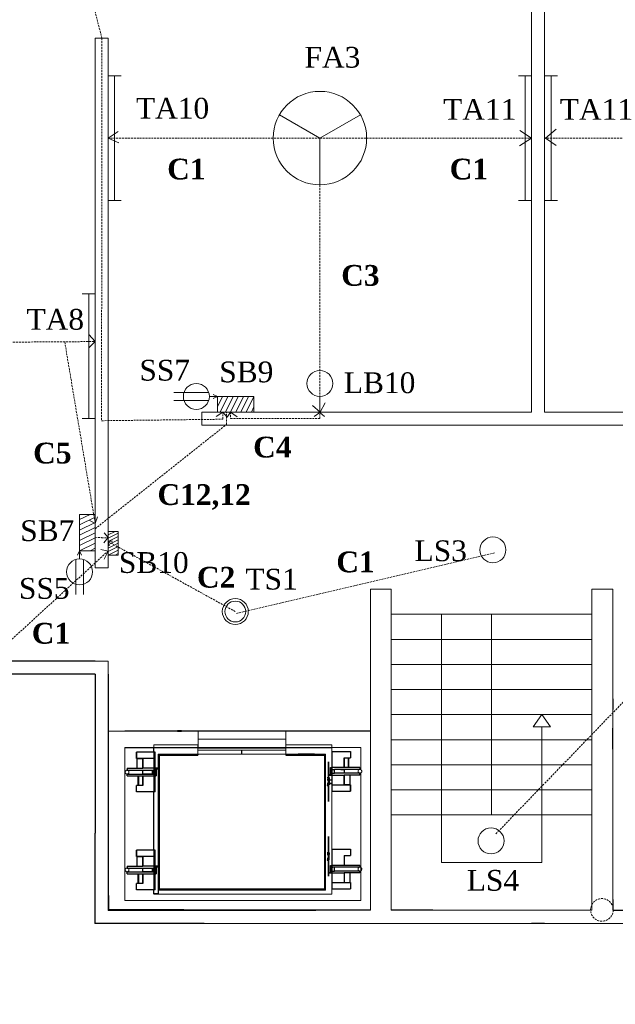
# Model space of a CAD drawing. Header units: inches. Extents: x 208 to 1269, y -96 to 627.
# Tile 2 of 4: x 539 to 768, y -96 to 283. Entities that reach past the tile are written whole.
import ezdxf

# ---------------------------------------------------------------- set-up
doc = ezdxf.new("R2010")
doc.units = ezdxf.units.IN
doc.header["$LTSCALE"] = 3
doc.header["$MEASUREMENT"] = 0
doc.linetypes.add('HIDDEN', pattern=[0.375, 0.25, -0.125])
for name, color, linetype, lineweight in [('Conduit', 1, 'Continuous', 13), ('cut', 6, 'Continuous', 18), ('FandF', 160, 'Continuous', 13), ('HIDDEN', 7, 'HIDDEN', 13), ('name', 160, 'Continuous', 13)]:
    doc.layers.add(name, color=color, linetype=linetype, lineweight=lineweight)
doc.layers.add('Edges', color=7, linetype='Continuous')

# ---------------------------------------------------------------- blocks, each defined once
blk = doc.blocks.new('Otis elevator pl')
at = {"color": 7}
for p, q in [((149.94, 99.57), (36.94, 99.57)), ((55.07, 89.57), (54.57, 89.57)), ((55.07, 25.57), (55.07, 89.57)), ((55.07, 89.57), (134.07, 89.57)), ((134.07, 89.57), (134.07, 90.07)), ((134.07, 25.57), (134.07, 89.57)), ((134.57, 91.82), (136.57, 91.82)), ((134.57, 90.07), (134.57, 91.82)), ((136.07, 89.9), (136.57, 89.9)), ((136.07, 89.9), (136.07, 82.21)), ((136.07, 89.9), (136.07, 84.15)), ((136.57, 91.82), (136.57, 92.07)), ((136.57, 91.82), (136.57, 89.9)), ((136.57, 82.21), (136.57, 89.9)), ((136.57, 89.9), (144.98, 89.9)), ((144.98, 89.9), (144.98, 86.88)), ((51.44, 89.52), (42.53, 89.52)), ((42.53, 86.48), (42.53, 89.52)), ((42.94, 86.48), (42.53, 86.48)), ((42.94, 81.85), (42.94, 86.48)), ((45.56, 86.48), (42.94, 86.48)), ((45.56, 81.85), (45.56, 86.48)), ((51.44, 86.48), (45.56, 86.48)), ((51.44, 86.48), (51.44, 89.52)), ((51.44, 81.85), (51.44, 86.48)), ((141.95, 86.88), (144.98, 86.88)), ((141.95, 86.88), (141.95, 82.21)), ((141.95, 82.21), (141.95, 86.88)), ((141.95, 82.21), (141.95, 86.88)), ((143.81, 86.88), (143.81, 82.21)), ((143.81, 86.88), (143.81, 82.21)), ((144.22, 82.21), (144.22, 86.88)), ((144.22, 82.21), (144.22, 86.88)), ((38.11, 81.85), (38.11, 80.95)), ((38.11, 81.85), (42.94, 81.85)), ((38.11, 80.95), (50.16, 80.95)), ((42.94, 81.85), (45.56, 81.85)), ((51.44, 81.85), (45.56, 81.85)), ((50.16, 80.95), (50.16, 79.11)), ((51, 80.95), (50.16, 80.95)), ((51.44, 80.95), (51, 80.95)), ((51.57, 81.85), (51.44, 81.85)), ((51.44, 80.95), (51.44, 81.58)), ((51.44, 81.58), (51.57, 81.58)), ((51.44, 79.11), (51.44, 80.95)), ((51.57, 80.95), (51.44, 80.95)), ((53.02, 81.85), (51.57, 81.85)), ((51.57, 81.58), (51.84, 81.58)), ((51.84, 80.95), (51.57, 80.95)), ((51.84, 81.58), (51.84, 80.95)), ((51.84, 81.58), (52.06, 81.58)), ((51.84, 80.95), (51.84, 79.11)), ((52.06, 80.95), (51.84, 80.95)), ((52.06, 81.58), (52.06, 80.95)), ((53.02, 81.58), (52.06, 81.58)), ((52.06, 80.95), (52.06, 79.11)), ((53.02, 81.85), (53.02, 81.58)), ((53.13, 83.44), (53.13, 80.4)), ((53.13, 80.4), (53.13, 83.44)), ((53.13, 80.4), (53.13, 75.77)), ((53.13, 75.77), (53.13, 80.4)), ((135.45, 81.34), (135.45, 82.21)), ((135.45, 82.21), (135.67, 82.21)), ((135.45, 82.21), (135.67, 82.21)), ((135.67, 82.21), (135.45, 82.21)), ((135.67, 81.34), (135.45, 81.34)), ((135.45, 79.5), (135.45, 81.34)), ((135.45, 81.34), (135.67, 81.34)), ((135.67, 81.34), (135.67, 82.21)), ((135.67, 82.21), (136.07, 82.21)), ((136.07, 82.21), (135.67, 82.21)), ((135.67, 82.21), (136.07, 82.21)), ((135.67, 79.5), (135.67, 81.34)), ((136.07, 81.34), (135.67, 81.34)), ((135.67, 81.34), (136.07, 81.34)), ((136.07, 84.15), (136.07, 82.21)), ((136.07, 82.21), (136.07, 81.34)), ((136.07, 82.21), (136.57, 82.21)), ((136.57, 82.21), (136.07, 82.21)), ((136.07, 82.21), (136.07, 81.34)), ((136.07, 82.21), (136.07, 81.34)), ((136.07, 81.34), (136.07, 79.5)), ((136.07, 81.34), (136.51, 81.34)), ((136.07, 81.34), (136.51, 81.34)), ((136.07, 81.34), (136.07, 79.5)), ((136.07, 81.34), (136.07, 79.5)), ((136.51, 81.34), (136.57, 81.34)), ((136.51, 81.34), (136.57, 81.34)), ((136.51, 79.5), (136.51, 81.34)), ((136.57, 81.34), (136.57, 82.21)), ((141.95, 82.21), (136.57, 82.21)), ((136.64, 82.21), (136.57, 82.21)), ((136.57, 81.34), (136.57, 79.5)), ((137.35, 81.34), (136.57, 81.34)), ((136.57, 81.34), (137.35, 81.34)), ((138.2, 82.21), (136.64, 82.21)), ((137.35, 79.5), (137.35, 81.34)), ((149.46, 81.34), (137.35, 81.34)), ((137.35, 81.34), (138.7, 81.34)), ((140.01, 82.21), (138.2, 82.21)), ((138.7, 81.34), (140.27, 81.34)), ((141.95, 82.21), (140.01, 82.21)), ((141.95, 82.21), (140.01, 82.21)), ((140.27, 81.34), (141.95, 81.34)), ((140.27, 81.34), (141.95, 81.34)), ((149.46, 82.21), (141.95, 82.21)), ((143.89, 82.21), (141.95, 82.21)), ((143.89, 82.21), (141.95, 82.21)), ((141.95, 81.34), (141.95, 79.5)), ((141.95, 81.34), (141.95, 79.5)), ((145.7, 82.21), (143.89, 82.21)), ((145.7, 82.21), (143.89, 82.21)), ((147.26, 82.21), (145.7, 82.21)), ((147.26, 82.21), (145.7, 82.21)), ((148.45, 82.21), (147.26, 82.21)), ((148.45, 82.21), (147.26, 82.21)), ((149.2, 82.21), (148.45, 82.21)), ((149.2, 82.21), (148.45, 82.21)), ((149.46, 82.21), (149.2, 82.21)), ((149.46, 82.21), (149.2, 82.21)), ((149.46, 82.21), (149.46, 81.34)), ((38.06, 78.24), (38.06, 79.11)), ((38.06, 79.11), (50.16, 79.11)), ((38.06, 78.24), (45.56, 78.24)), ((38.06, 78.24), (38.31, 78.24)), ((38.31, 78.24), (39.06, 78.24)), ((39.06, 80.04), (38.97, 80.04)), ((39.06, 78.24), (40.25, 78.24)), ((40.25, 78.24), (41.81, 78.24)), ((45.56, 73.57), (45.56, 78.24)), ((45.56, 78.24), (51.44, 78.24)), ((50.16, 79.11), (51, 79.11)), ((51.44, 79.11), (51, 79.11)), ((51.44, 78.24), (51.44, 79.11)), ((51.44, 79.11), (51.57, 79.11)), ((51.57, 78.24), (51.44, 78.24)), ((51.44, 70.55), (51.44, 78.24)), ((51.57, 79.11), (51.84, 79.11)), ((51.84, 78.24), (51.57, 78.24)), ((51.84, 79.11), (52.06, 79.11)), ((51.84, 79.11), (51.84, 78.24)), ((52.06, 78.24), (51.84, 78.24)), ((52.06, 79.11), (52.06, 78.24)), ((52.7, 75.51), (52.89, 75.51)), ((52.7, 75.51), (52.7, 73.04)), ((52.89, 75.77), (53.13, 75.77)), ((53.13, 75.77), (52.89, 75.77)), ((52.89, 75.51), (53.13, 75.51)), ((53.13, 75.51), (52.89, 75.51)), ((53.13, 75.77), (53.13, 75.51)), ((53.13, 75.77), (53.54, 75.77)), ((53.54, 75.77), (53.13, 75.77)), ((53.13, 75.51), (53.13, 75.77)), ((53.13, 75.77), (53.13, 75.51)), ((53.13, 75.51), (53.13, 75.77)), ((53.54, 75.51), (53.13, 75.51)), ((53.13, 75.51), (53.54, 75.51)), ((53.13, 75.51), (53.13, 74.87)), ((53.13, 74.87), (53.13, 75.51)), ((53.13, 74.87), (53.13, 75.51)), ((53.13, 75.51), (53.13, 74.87)), ((53.13, 74.87), (53.13, 75.51)), ((53.13, 75.51), (53.13, 74.87)), ((53.54, 75.77), (53.76, 75.77)), ((53.76, 75.77), (53.54, 75.77)), ((53.76, 75.51), (53.54, 75.51)), ((53.54, 75.51), (53.76, 75.51)), ((54.57, 75.77), (54.57, 75.51)), ((54.57, 75.51), (54.57, 75.77)), ((134.5, 78.6), (134.5, 78.87)), ((134.57, 78.87), (134.5, 78.87)), ((134.5, 78.6), (134.57, 78.6)), ((135.45, 78.87), (134.57, 78.87)), ((134.57, 78.87), (134.57, 78.6)), ((134.57, 78.6), (136.07, 78.6)), ((135.45, 79.5), (135.67, 79.5)), ((135.45, 78.87), (135.45, 79.5)), ((135.67, 79.5), (135.45, 79.5)), ((135.67, 78.87), (135.45, 78.87)), ((135.45, 78.6), (135.67, 78.6)), ((135.67, 79.5), (136.07, 79.5)), ((135.67, 78.87), (135.67, 79.5)), ((136.07, 79.5), (135.67, 79.5)), ((136.07, 78.87), (135.67, 78.87)), ((135.67, 78.6), (136.07, 78.6)), ((136.07, 79.5), (136.07, 78.87)), ((136.07, 79.5), (136.51, 79.5)), ((136.07, 79.5), (136.07, 78.87)), ((136.51, 79.5), (136.07, 79.5)), ((136.07, 79.5), (136.07, 78.87)), ((136.07, 79.5), (136.07, 78.87)), ((136.07, 78.6), (136.07, 73.97)), ((136.07, 78.6), (136.57, 78.6)), ((136.07, 78.6), (136.07, 73.97)), ((136.51, 79.5), (136.57, 79.5)), ((136.57, 79.5), (136.51, 79.5)), ((137.35, 79.5), (136.57, 79.5)), ((136.57, 78.6), (136.57, 79.5)), ((137.35, 79.5), (136.57, 79.5)), ((136.57, 73.97), (136.57, 78.6)), ((136.57, 78.6), (141.95, 78.6)), ((149.4, 79.5), (137.35, 79.5)), ((138.7, 79.5), (137.35, 79.5)), ((140.27, 79.5), (138.7, 79.5)), ((141.95, 79.5), (140.27, 79.5)), ((141.95, 79.5), (140.27, 79.5)), ((141.95, 78.6), (141.95, 73.97)), ((144.57, 78.6), (141.95, 78.6)), ((141.95, 73.97), (141.95, 78.6)), ((141.95, 73.97), (141.95, 78.6)), ((144.57, 78.6), (144.57, 73.97)), ((149.4, 78.6), (144.57, 78.6)), ((149.4, 78.6), (149.4, 79.5)), ((45.56, 73.57), (42.53, 73.57)), ((42.53, 70.55), (42.53, 73.57)), ((53.13, 72.16), (52.57, 72.16)), ((53.13, 73.04), (52.7, 73.04)), ((52.7, 72.16), (52.7, 73.04)), ((52.7, 72.16), (52.89, 72.16)), ((53.13, 72.16), (52.7, 72.16)), ((52.89, 74.87), (53.13, 74.87)), ((52.89, 73.04), (53.13, 73.04)), ((53.13, 72.16), (52.89, 72.16)), ((52.89, 72.16), (53.13, 72.16)), ((53.13, 74.87), (53.54, 74.87)), ((53.54, 74.87), (53.13, 74.87)), ((53.13, 74.87), (53.13, 73.04)), ((53.13, 73.04), (53.13, 74.87)), ((53.13, 73.04), (53.13, 74.87)), ((53.13, 74.87), (53.13, 73.04)), ((53.13, 73.04), (53.54, 73.04)), ((53.13, 72.16), (53.13, 73.04)), ((53.13, 73.04), (53.13, 72.16)), ((53.13, 72.16), (53.13, 73.04)), ((53.13, 73.04), (53.13, 72.16)), ((53.54, 73.04), (53.13, 73.04)), ((53.13, 73.04), (53.13, 64.48)), ((53.13, 72.16), (53.13, 73.04)), ((53.54, 72.16), (53.13, 72.16)), ((53.13, 70.23), (53.13, 72.16)), ((53.13, 72.16), (53.54, 72.16)), ((53.76, 74.87), (53.54, 74.87)), ((53.54, 74.87), (53.76, 74.87)), ((53.76, 73.04), (53.54, 73.04)), ((53.54, 73.04), (53.76, 73.04)), ((53.54, 72.16), (53.76, 72.16)), ((53.76, 72.16), (53.54, 72.16)), ((136.07, 73.97), (136.07, 70.93)), ((136.07, 73.97), (136.57, 73.97)), ((136.07, 73.97), (136.07, 70.93)), ((136.07, 70.93), (136.57, 70.93)), ((136.57, 70.93), (136.57, 73.97)), ((136.57, 73.97), (141.95, 73.97)), ((136.57, 70.93), (136.57, 43.09)), ((136.57, 70.93), (144.98, 70.93)), ((141.95, 73.97), (144.57, 73.97)), ((144.98, 73.97), (141.95, 73.97)), ((144.98, 73.97), (141.95, 73.97)), ((144.22, 73.97), (143.89, 73.97)), ((144.22, 73.97), (143.89, 73.97)), ((144.49, 73.97), (144.22, 73.97)), ((144.49, 73.97), (144.22, 73.97)), ((144.57, 73.97), (144.49, 73.97)), ((144.57, 73.97), (144.49, 73.97)), ((144.57, 73.97), (144.98, 73.97)), ((144.98, 73.97), (144.98, 70.93)), ((144.98, 73.93), (144.98, 73.97)), ((144.98, 70.93), (144.98, 73.97)), ((144.98, 73.93), (144.98, 73.97)), ((144.98, 70.93), (144.98, 73.97)), ((144.98, 73.93), (144.98, 73.94)), ((144.98, 73.93), (144.98, 73.94)), ((51.44, 70.55), (42.53, 70.55)), ((53.13, 64.48), (53.13, 70.23)), ((53.13, 44.59), (53.13, 47.63)), ((53.13, 47.63), (53.13, 44.59)), ((51.44, 42.71), (42.53, 42.71)), ((42.53, 39.67), (42.53, 42.71)), ((42.53, 42.71), (42.53, 39.67)), ((51.44, 39.67), (51.44, 42.71)), ((53.13, 39.96), (53.13, 44.59)), ((53.13, 44.59), (53.13, 39.96)), ((136.07, 43.09), (136.57, 43.09)), ((136.07, 43.09), (136.07, 35.4)), ((136.07, 43.09), (136.07, 37.34)), ((136.57, 35.4), (136.57, 43.09)), ((136.57, 43.09), (144.98, 43.09)), ((144.98, 43.09), (144.98, 40.07)), ((42.53, 39.71), (42.53, 39.67)), ((42.53, 39.71), (42.53, 39.7)), ((42.94, 39.67), (42.53, 39.67)), ((42.53, 39.67), (45.56, 39.67)), ((42.94, 35.04), (42.94, 39.67)), ((45.56, 39.67), (42.94, 39.67)), ((42.94, 39.67), (43.03, 39.67)), ((43.03, 39.67), (43.29, 39.67)), ((43.29, 39.67), (43.62, 39.67)), ((45.56, 35.04), (45.56, 39.67)), ((51.44, 39.67), (45.56, 39.67)), ((45.56, 39.67), (45.56, 35.04)), ((51.44, 35.04), (51.44, 39.67)), ((51.86, 39.06), (52.7, 39.06)), ((52.7, 39.06), (51.86, 39.06)), ((53.13, 39.69), (52.7, 39.69)), ((52.7, 39.06), (52.7, 39.69)), ((52.7, 39.69), (53.13, 39.69)), ((52.7, 39.06), (52.7, 39.69)), ((52.7, 39.69), (52.89, 39.69)), ((52.89, 39.69), (52.7, 39.69)), ((52.7, 39.06), (53.13, 39.06)), ((53.13, 39.06), (52.7, 39.06)), ((52.7, 39.06), (52.7, 37.23)), ((52.7, 37.23), (52.7, 39.06)), ((52.89, 39.06), (52.7, 39.06)), ((52.7, 39.06), (52.89, 39.06)), ((52.89, 39.96), (53.13, 39.96)), ((52.89, 39.96), (53.13, 39.96)), ((53.13, 39.69), (52.89, 39.69)), ((52.89, 39.69), (53.13, 39.69)), ((52.89, 39.06), (53.13, 39.06)), ((53.13, 39.06), (52.89, 39.06)), ((53.13, 39.69), (53.13, 39.96)), ((53.13, 39.96), (53.13, 39.69)), ((53.54, 39.96), (53.13, 39.96)), ((53.13, 39.96), (53.54, 39.96)), ((53.13, 39.96), (53.13, 39.69)), ((53.13, 39.69), (53.13, 39.96)), ((53.13, 39.06), (53.13, 39.69)), ((53.13, 39.69), (53.13, 39.06)), ((53.13, 39.69), (53.13, 39.06)), ((53.13, 39.06), (53.13, 39.69)), ((53.13, 39.69), (53.13, 39.06)), ((53.13, 39.06), (53.13, 39.69)), ((53.13, 39.69), (53.54, 39.69)), ((53.54, 39.69), (53.13, 39.69)), ((53.13, 39.06), (53.13, 37.23)), ((53.13, 37.23), (53.13, 39.06)), ((53.13, 39.06), (53.54, 39.06)), ((53.13, 39.06), (53.13, 37.23)), ((53.13, 37.23), (53.13, 39.06)), ((53.54, 39.06), (53.13, 39.06)), ((53.54, 39.96), (53.76, 39.96)), ((53.76, 39.96), (53.54, 39.96)), ((53.76, 39.69), (53.54, 39.69)), ((53.54, 39.69), (53.76, 39.69)), ((53.54, 39.06), (53.76, 39.06)), ((53.76, 39.06), (53.54, 39.06)), ((54.57, 39.69), (54.57, 39.96)), ((54.57, 39.96), (54.57, 39.69)), ((141.95, 40.07), (144.98, 40.07)), ((141.95, 40.07), (141.95, 35.4)), ((141.95, 35.4), (141.95, 40.07)), ((143.81, 40.07), (143.81, 35.4)), ((144.22, 35.4), (144.22, 40.07)), ((38.11, 35.04), (38.11, 34.13)), ((38.11, 35.04), (42.94, 35.04)), ((38.11, 34.13), (50.16, 34.13)), ((42.94, 35.04), (45.56, 35.04)), ((51.44, 35.04), (45.56, 35.04)), ((45.56, 32.3), (45.56, 34.13)), ((45.56, 34.13), (47.24, 34.13)), ((50.16, 34.13), (50.16, 32.3)), ((51.44, 34.13), (50.16, 34.13)), ((51.57, 35.04), (51.44, 35.04)), ((51.44, 34.13), (51.44, 34.77)), ((51.44, 34.77), (51.57, 34.77)), ((51.44, 32.3), (51.44, 34.13)), ((51.57, 34.13), (51.44, 34.13)), ((53.02, 35.04), (51.57, 35.04)), ((51.57, 34.77), (51.84, 34.77)), ((51.84, 34.13), (51.57, 34.13)), ((51.84, 34.77), (51.84, 34.13)), ((51.84, 34.77), (52.06, 34.77)), ((51.84, 34.13), (51.84, 32.3)), ((52.06, 34.13), (51.84, 34.13)), ((52.7, 37.23), (51.86, 37.23)), ((52.06, 34.77), (52.06, 34.13)), ((53.02, 34.77), (52.06, 34.77)), ((52.06, 34.13), (52.06, 32.3)), ((53.13, 36.35), (52.57, 36.35)), ((52.57, 36.35), (53.13, 36.35)), ((52.7, 37.23), (52.7, 36.35)), ((52.7, 36.35), (52.7, 37.23)), ((52.89, 37.23), (52.7, 37.23)), ((52.7, 37.23), (53.13, 37.23)), ((52.7, 37.23), (52.89, 37.23)), ((53.13, 36.35), (52.7, 36.35)), ((52.7, 36.35), (52.89, 36.35)), ((52.89, 36.35), (52.7, 36.35)), ((52.7, 36.35), (53.13, 36.35)), ((53.13, 37.23), (52.89, 37.23)), ((52.89, 37.23), (53.13, 37.23)), ((52.89, 36.35), (53.13, 36.35)), ((53.13, 36.35), (52.89, 36.35)), ((53.02, 35.04), (53.02, 34.77)), ((53.13, 36.35), (53.13, 37.23)), ((53.13, 37.23), (53.13, 36.35)), ((53.13, 37.23), (53.13, 36.35)), ((53.13, 36.35), (53.13, 37.23)), ((53.54, 37.23), (53.13, 37.23)), ((53.13, 36.35), (53.13, 37.23)), ((53.13, 37.23), (53.13, 36.35)), ((53.13, 37.23), (53.54, 37.23)), ((53.13, 36.35), (53.54, 36.35)), ((53.13, 36.35), (53.13, 34.41)), ((53.13, 34.41), (53.13, 36.35)), ((53.54, 36.35), (53.13, 36.35)), ((53.13, 34.41), (53.13, 28.66)), ((53.13, 28.66), (53.13, 34.41)), ((53.76, 37.23), (53.54, 37.23)), ((53.54, 37.23), (53.76, 37.23)), ((53.76, 36.35), (53.54, 36.35)), ((53.54, 36.35), (53.76, 36.35)), ((135.45, 34.52), (135.45, 35.4)), ((135.45, 35.4), (135.67, 35.4)), ((135.67, 35.4), (135.45, 35.4)), ((135.45, 35.4), (135.67, 35.4)), ((135.67, 34.52), (135.45, 34.52)), ((135.45, 32.69), (135.45, 34.52)), ((135.45, 34.52), (135.67, 34.52)), ((135.67, 34.52), (135.67, 35.4)), ((135.67, 35.4), (136.07, 35.4)), ((135.67, 35.4), (136.07, 35.4)), ((136.07, 35.4), (135.67, 35.4)), ((135.67, 32.69), (135.67, 34.52)), ((136.07, 34.52), (135.67, 34.52)), ((135.67, 34.52), (136.07, 34.52)), ((136.07, 37.34), (136.07, 35.4)), ((136.07, 35.4), (136.07, 34.52)), ((136.07, 35.4), (136.57, 35.4)), ((136.07, 35.4), (136.07, 34.52)), ((136.07, 35.4), (136.07, 34.52)), ((136.07, 35.4), (136.07, 34.52)), ((136.57, 35.4), (136.07, 35.4)), ((136.07, 34.52), (136.07, 32.69)), ((136.07, 34.52), (136.51, 34.52)), ((136.07, 34.52), (136.51, 34.52)), ((136.07, 34.52), (136.07, 32.69)), ((136.51, 34.52), (136.57, 34.52)), ((136.51, 34.52), (136.51, 32.69)), ((136.51, 34.52), (136.57, 34.52)), ((141.95, 35.4), (136.57, 35.4)), ((136.57, 34.52), (136.57, 35.4)), ((136.64, 35.4), (136.57, 35.4)), ((136.57, 34.52), (136.57, 32.69)), ((137.35, 34.52), (136.57, 34.52)), ((136.57, 34.52), (137.35, 34.52)), ((138.2, 35.4), (136.64, 35.4)), ((137.35, 32.69), (137.35, 34.52)), ((149.46, 34.52), (137.35, 34.52)), ((137.35, 34.52), (138.7, 34.52)), ((140.01, 35.4), (138.2, 35.4)), ((138.7, 34.52), (140.27, 34.52)), ((141.95, 35.4), (140.01, 35.4)), ((140.27, 34.52), (141.95, 34.52)), ((149.46, 35.4), (141.95, 35.4)), ((143.89, 35.4), (141.95, 35.4)), ((141.95, 34.52), (141.95, 32.69)), ((145.7, 35.4), (143.89, 35.4)), ((147.26, 35.4), (145.7, 35.4)), ((147.26, 35.4), (145.7, 35.4)), ((148.45, 35.4), (147.26, 35.4)), ((148.45, 35.4), (147.26, 35.4)), ((149.2, 35.4), (148.45, 35.4)), ((149.2, 35.4), (148.45, 35.4)), ((148.45, 33.59), (148.54, 33.59)), ((148.45, 33.59), (148.54, 33.59)), ((149.46, 35.4), (149.2, 35.4)), ((149.46, 35.4), (149.2, 35.4)), ((149.46, 35.4), (149.46, 34.52)), ((38.06, 31.43), (38.06, 32.3)), ((38.06, 32.3), (50.16, 32.3)), ((38.06, 31.43), (45.56, 31.43)), ((38.06, 31.43), (38.31, 31.43)), ((38.31, 31.43), (39.06, 31.43)), ((39.06, 31.43), (40.25, 31.43)), ((40.25, 31.43), (41.81, 31.43)), ((41.81, 31.43), (43.62, 31.43)), ((43.29, 31.43), (43.29, 26.75)), ((43.62, 31.43), (45.56, 31.43)), ((43.71, 26.75), (43.71, 31.43)), ((47.24, 32.3), (45.56, 32.3)), ((45.56, 26.75), (45.56, 31.43)), ((45.56, 31.43), (51.44, 31.43)), ((45.56, 31.43), (47.51, 31.43)), ((45.56, 31.43), (45.56, 26.75)), ((51.44, 32.3), (50.16, 32.3)), ((51.44, 31.43), (51.44, 32.3)), ((51.44, 32.3), (51.57, 32.3)), ((51.57, 31.43), (51.44, 31.43)), ((51.44, 23.74), (51.44, 31.43)), ((51.57, 32.3), (51.84, 32.3)), ((51.84, 31.43), (51.57, 31.43)), ((51.84, 32.3), (52.06, 32.3)), ((51.84, 32.3), (51.84, 31.43)), ((52.06, 31.43), (51.84, 31.43)), ((52.06, 32.3), (52.06, 31.43)), ((134.5, 31.79), (134.5, 32.06)), ((134.57, 32.06), (134.5, 32.06)), ((134.5, 31.79), (134.57, 31.79)), ((135.45, 32.06), (134.57, 32.06)), ((134.57, 32.06), (134.57, 31.79)), ((134.57, 31.79), (136.07, 31.79)), ((135.45, 32.69), (135.67, 32.69)), ((135.45, 32.06), (135.45, 32.69)), ((135.67, 32.69), (135.45, 32.69)), ((135.67, 32.06), (135.45, 32.06)), ((135.45, 31.79), (135.67, 31.79)), ((135.67, 32.69), (136.07, 32.69)), ((135.67, 32.06), (135.67, 32.69)), ((136.07, 32.69), (135.67, 32.69)), ((136.07, 32.06), (135.67, 32.06)), ((135.67, 31.79), (136.07, 31.79)), ((136.07, 32.69), (136.07, 32.06)), ((136.07, 32.69), (136.51, 32.69)), ((136.51, 32.69), (136.07, 32.69)), ((136.07, 32.69), (136.07, 32.06)), ((136.07, 32.69), (136.07, 32.06)), ((136.07, 31.79), (136.07, 27.16)), ((136.07, 31.79), (136.57, 31.79)), ((136.07, 31.79), (136.07, 27.16)), ((136.51, 32.69), (136.57, 32.69)), ((136.57, 32.69), (136.51, 32.69)), ((137.35, 32.69), (136.57, 32.69)), ((136.57, 31.79), (136.57, 32.69)), ((137.35, 32.69), (136.57, 32.69)), ((136.57, 27.16), (136.57, 31.79)), ((136.57, 31.79), (141.95, 31.79)), ((149.4, 32.69), (137.35, 32.69)), ((138.7, 32.69), (137.35, 32.69)), ((140.27, 32.69), (138.7, 32.69)), ((141.95, 32.69), (140.27, 32.69)), ((141.95, 31.79), (141.95, 27.16)), ((144.57, 31.79), (141.95, 31.79)), ((141.95, 27.16), (141.95, 31.79)), ((144.57, 31.79), (144.57, 27.16)), ((149.4, 31.79), (144.57, 31.79)), ((149.4, 31.79), (149.4, 32.69)), ((45.56, 26.75), (42.53, 26.75)), ((42.53, 23.74), (42.53, 26.75)), ((51.44, 23.74), (42.53, 23.74)), ((54.57, 25.57), (55.07, 25.57)), ((58.26, 25.57), (55.07, 25.57)), ((56.47, 25.07), (56.47, 25.27)), ((73.57, 25.57), (58.26, 25.57)), ((58.26, 25.27), (58.26, 25.57)), ((59.78, 25.07), (67.53, 25.07)), ((71.22, 25.07), (71.22, 25.27)), ((73.57, 25.07), (73.57, 25.57)), ((94.57, 25.07), (94.57, 23.07)), ((134.07, 25.57), (115.57, 25.57)), ((115.57, 25.07), (115.57, 25.57)), ((134.07, 25.57), (134.07, 25.07)), ((136.07, 27.16), (136.07, 24.12)), ((136.07, 27.16), (136.57, 27.16)), ((136.07, 27.16), (136.07, 24.12)), ((136.07, 24.12), (136.57, 24.12)), ((136.57, 24.12), (136.57, 27.16)), ((136.57, 27.16), (141.95, 27.16)), ((136.57, 24.12), (136.57, 22.07)), ((136.57, 24.12), (144.98, 24.12)), ((141.95, 27.16), (144.57, 27.16)), ((144.98, 27.16), (141.95, 27.16)), ((144.22, 27.16), (143.89, 27.16)), ((144.49, 27.16), (144.22, 27.16)), ((144.57, 27.16), (144.49, 27.16)), ((144.57, 27.16), (144.98, 27.16)), ((144.98, 27.16), (144.98, 24.12)), ((144.98, 24.12), (144.98, 27.16)), ((144.98, 27.12), (144.98, 27.16)), ((144.98, 27.12), (144.98, 27.13)), ((115.57, 22.07), (73.57, 22.07)), ((115.44, 21.77), (73.57, 21.77)), ((115.57, 22.07), (115.44, 21.77)), ((115.57, 21.77), (115.44, 21.77)), ((136.57, 21.77), (115.57, 21.77)), ((150.57, 21.77), (136.57, 21.77)), ((33.07, 14.07), (33.07, 13.97)), ((33.07, 13.97), (69.87, 13.97)), ((69.87, 14.07), (119.15, 14.07)), ((69.87, 14.07), (73.57, 14.07)), ((73.57, 14.07), (115.44, 14.07)), ((115.44, 14.07), (119.15, 14.07)), ((119.15, 14.07), (119.15, 13.97)), ((119.15, 13.97), (122.12, 13.97)), ((122.12, 13.97), (122.12, 14.07)), ((122.12, 13.94), (122.12, 13.97)), ((122.12, 13.94), (123.43, 13.94)), ((123.43, 13.94), (123.43, 13.88)), ((125.31, 13.94), (123.43, 13.94)), ((123.43, 13.88), (125.31, 13.88)), ((125.31, 13.94), (125.31, 13.88)), ((125.31, 13.94), (126.62, 13.94)), ((126.62, 13.97), (126.62, 14.07)), ((126.62, 13.97), (150.57, 13.97)), ((126.62, 13.94), (126.62, 13.97)), ((150.57, 13.97), (150.57, 14.07))]:
    blk.add_line(p, q, dxfattribs=at)
at = {"layer": 'cut', "color": 7}
for p, q in [((33.07, 95.07), (33.07, 99.57)), ((33.07, 99.57), (37.57, 99.57)), ((37.57, 99.57), (149.94, 99.57)), ((149.94, 99.57), (158.27, 99.57)), ((158.27, 95.07), (158.27, 99.57)), ((33.07, 21.77), (33.07, 95.07)), ((149.94, 95.07), (37.57, 95.07)), ((37.57, 95.07), (37.57, 80.81)), ((150.57, 95.07), (149.94, 95.07)), ((150.57, 95.07), (150.57, 21.77)), ((158.27, 14.07), (158.27, 95.07)), ((51.57, 81.85), (51.57, 92.07)), ((51.57, 92.07), (136.57, 92.07)), ((54.57, 89.57), (54.57, 90.07)), ((134.07, 90.07), (54.57, 90.07)), ((54.57, 25.57), (54.57, 89.57)), ((134.57, 90.07), (134.07, 90.07)), ((134.57, 78.87), (134.57, 90.07)), ((37.14, 80.03), (37.17, 80.27)), ((37.26, 80.49), (37.17, 80.27)), ((37.41, 80.68), (37.26, 80.49)), ((37.57, 80.81), (37.41, 80.68)), ((37.6, 80.82), (37.57, 80.81)), ((37.57, 80.81), (37.57, 79.26)), ((37.82, 80.92), (37.6, 80.82)), ((38.06, 80.95), (37.82, 80.92)), ((38.06, 80.95), (38.29, 80.92)), ((38.29, 80.92), (38.51, 80.82)), ((38.51, 80.82), (38.7, 80.68)), ((38.7, 80.68), (38.85, 80.49)), ((38.85, 80.49), (38.94, 80.27)), ((38.94, 80.27), (38.97, 80.03)), ((51.57, 81.85), (51.57, 81.58)), ((51.57, 81.58), (51.57, 80.95)), ((51.57, 80.95), (51.57, 79.11)), ((148.57, 80.66), (148.54, 80.42)), ((148.54, 80.42), (148.57, 80.18)), ((148.66, 80.88), (148.57, 80.66)), ((148.57, 80.18), (148.66, 79.96)), ((148.81, 81.07), (148.66, 80.88)), ((149, 81.21), (148.81, 81.07)), ((149.22, 81.3), (149, 81.21)), ((149.46, 81.34), (149.22, 81.3)), ((149.69, 81.3), (149.46, 81.34)), ((149.91, 81.21), (149.69, 81.3)), ((150.1, 81.07), (149.91, 81.21)), ((150.25, 80.88), (150.1, 81.07)), ((150.34, 80.66), (150.25, 80.88)), ((150.25, 79.96), (150.34, 80.18)), ((150.37, 80.42), (150.34, 80.66)), ((150.34, 80.18), (150.37, 80.42)), ((37.14, 80.03), (37.17, 79.79)), ((37.17, 79.79), (37.26, 79.57)), ((37.26, 79.57), (37.41, 79.38)), ((37.41, 79.38), (37.57, 79.26)), ((37.57, 79.26), (37.6, 79.24)), ((37.57, 79.26), (37.57, 33.99)), ((37.6, 79.24), (37.82, 79.15)), ((37.82, 79.15), (38.06, 79.11)), ((38.29, 79.15), (38.06, 79.11)), ((38.51, 79.24), (38.29, 79.15)), ((38.7, 79.38), (38.51, 79.24)), ((38.85, 79.57), (38.7, 79.38)), ((38.94, 79.79), (38.85, 79.57)), ((38.97, 80.03), (38.94, 79.79)), ((51.57, 79.11), (51.57, 78.24)), ((51.57, 35.04), (51.57, 78.24)), ((134.57, 78.87), (134.57, 78.6)), ((134.57, 32.06), (134.57, 78.6)), ((148.66, 79.96), (148.81, 79.77)), ((148.81, 79.77), (149, 79.63)), ((149, 79.63), (149.22, 79.54)), ((149.22, 79.54), (149.46, 79.5)), ((149.46, 79.5), (149.69, 79.54)), ((149.69, 79.54), (149.91, 79.63)), ((149.91, 79.63), (150.1, 79.77)), ((150.1, 79.77), (150.25, 79.96)), ((37.17, 33.46), (37.14, 33.22)), ((37.14, 33.22), (37.17, 32.98)), ((37.26, 33.68), (37.17, 33.46)), ((37.41, 33.87), (37.26, 33.68)), ((37.57, 33.99), (37.41, 33.87)), ((37.6, 34.01), (37.57, 33.99)), ((37.82, 34.1), (37.6, 34.01)), ((38.06, 34.13), (37.82, 34.1)), ((38.29, 34.1), (38.06, 34.13)), ((38.51, 34.01), (38.29, 34.1)), ((38.7, 33.87), (38.51, 34.01)), ((38.85, 33.68), (38.7, 33.87)), ((38.94, 33.46), (38.85, 33.68)), ((38.97, 33.22), (38.94, 33.46)), ((38.94, 32.98), (38.97, 33.22)), ((51.57, 35.04), (51.57, 34.77)), ((51.57, 34.77), (51.57, 34.13)), ((51.57, 34.13), (51.57, 32.3)), ((148.54, 33.61), (148.57, 33.84)), ((148.57, 33.37), (148.54, 33.61)), ((148.57, 33.84), (148.66, 34.07)), ((148.66, 33.15), (148.57, 33.37)), ((148.66, 34.07), (148.81, 34.26)), ((148.81, 32.96), (148.66, 33.15)), ((148.81, 34.26), (149, 34.4)), ((149, 34.4), (149.22, 34.49)), ((149.22, 34.49), (149.46, 34.52)), ((149.69, 34.49), (149.46, 34.52)), ((149.91, 34.4), (149.69, 34.49)), ((150.1, 34.26), (149.91, 34.4)), ((150.25, 34.07), (150.1, 34.26)), ((150.1, 32.96), (150.25, 33.15)), ((150.34, 33.84), (150.25, 34.07)), ((150.25, 33.15), (150.34, 33.37)), ((150.37, 33.61), (150.34, 33.84)), ((150.37, 33.61), (150.34, 33.37)), ((37.17, 32.98), (37.26, 32.76)), ((37.26, 32.76), (37.41, 32.57)), ((37.41, 32.57), (37.57, 32.44)), ((37.57, 32.44), (37.6, 32.42)), ((37.57, 32.44), (37.57, 21.77)), ((37.6, 32.42), (37.82, 32.33)), ((37.82, 32.33), (38.06, 32.3)), ((38.06, 32.3), (38.29, 32.33)), ((38.29, 32.33), (38.51, 32.42)), ((38.51, 32.42), (38.7, 32.57)), ((38.7, 32.57), (38.85, 32.76)), ((38.85, 32.76), (38.94, 32.98)), ((51.57, 32.3), (51.57, 31.43)), ((51.57, 22.07), (51.57, 31.43)), ((134.57, 32.06), (134.57, 31.79)), ((134.57, 25.07), (134.57, 31.79)), ((149, 32.81), (148.81, 32.96)), ((149.22, 32.72), (149, 32.81)), ((149.46, 32.69), (149.22, 32.72)), ((149.46, 32.69), (149.69, 32.72)), ((149.69, 32.72), (149.91, 32.81)), ((149.91, 32.81), (150.1, 32.96)), ((54.57, 25.07), (54.57, 25.57)), ((56.47, 25.07), (54.57, 25.07)), ((58.26, 25.27), (56.47, 25.27)), ((56.47, 25.07), (71.22, 25.07)), ((71.22, 25.27), (58.26, 25.27)), ((73.57, 25.07), (71.22, 25.07)), ((73.57, 25.07), (94.57, 25.07)), ((73.57, 25.07), (73.57, 23.07)), ((94.57, 25.07), (115.57, 25.07)), ((115.57, 25.07), (134.07, 25.07)), ((115.57, 25.07), (115.57, 23.07)), ((134.07, 25.07), (134.57, 25.07)), ((33.07, 14.07), (33.07, 21.77)), ((51.57, 21.77), (37.57, 21.77)), ((73.57, 22.07), (51.57, 22.07)), ((51.57, 22.07), (51.57, 21.77)), ((51.57, 21.77), (51.57, 20.63)), ((73.57, 21.77), (51.57, 21.77)), ((73.57, 20.63), (51.57, 20.63)), ((73.57, 23.07), (94.57, 23.07)), ((73.57, 22.07), (73.57, 23.07)), ((73.57, 22.07), (73.57, 21.77)), ((73.57, 21.77), (73.57, 20.63)), ((73.57, 20.63), (73.57, 17.92)), ((94.57, 23.07), (115.57, 23.07)), ((115.44, 21.77), (115.44, 17.92)), ((115.57, 23.07), (115.57, 22.07)), ((136.57, 22.07), (115.57, 22.07)), ((115.57, 22.07), (115.57, 21.77)), ((115.57, 21.77), (115.57, 20.63)), ((136.57, 20.63), (115.57, 20.63)), ((136.57, 22.07), (136.57, 21.77)), ((136.57, 21.77), (136.57, 20.63)), ((73.57, 17.92), (73.57, 14.07)), ((73.57, 17.92), (115.44, 17.92)), ((115.44, 17.92), (115.44, 14.07)), ((33.07, 14.07), (69.87, 14.07)), ((69.87, 14.07), (69.87, 13.97)), ((69.87, 13.97), (73.57, 13.97)), ((73.57, 14.07), (73.57, 13.97)), ((115.44, 14.07), (115.44, 13.97)), ((119.15, 13.97), (115.44, 13.97)), ((119.15, 14.07), (122.12, 14.07)), ((122.12, 14.07), (126.62, 14.07)), ((126.62, 14.07), (150.57, 14.07)), ((150.57, 13.97), (158.27, 14.07))]:
    blk.add_line(p, q, dxfattribs=at)
blk = doc.blocks.new('lift')
at = {"layer": 'Edges'}
blk.add_blockref('Otis elevator pl', (-93.76, -99.57), dxfattribs=at)

msp = doc.modelspace()

# ---------------------------------------------------------------- linework, layer by layer
at = {"lineweight": 13}
for p, q in [((736.23, 131.74), (736.23, 342.74)), ((741.23, 131.74), (741.23, 342.74)), ((568.23, 275.74), (568.23, 71.74)), ((568.23, 275.74), (573.23, 275.74)), ((573.23, 275.74), (573.23, 268.74)), ((568.23, 268.74), (568.23, 270.74)), ((573.23, 268.74), (573.23, 263.74)), ((609.23, 131.74), (736.23, 131.74)), ((868.23, 131.74), (741.23, 131.74)), ((573.23, 126.74), (573.23, 119.74)), ((868.23, 126.74), (741.23, 126.74)), ((682.2, 44.19), (682.2, 53.84)), ((682.2, 53.84), (720.83, 53.84)), ((759.46, 53.84), (720.83, 53.84)), ((720.83, 53.84), (720.83, -23.41)), ((720.83, 53.84), (720.83, -23.41)), ((759.46, 44.19), (759.46, 53.84)), ((682.2, 34.53), (682.2, 44.19)), ((682.2, 44.19), (720.83, 44.19)), ((759.46, 44.19), (720.83, 44.19)), ((759.46, 34.53), (759.46, 44.19)), ((682.2, 24.87), (682.2, 34.53)), ((682.2, 34.53), (720.83, 34.53)), ((759.46, 34.53), (720.83, 34.53)), ((759.46, 24.87), (759.46, 34.53)), ((682.2, 15.22), (682.2, 24.87)), ((682.2, 24.87), (720.83, 24.87)), ((759.46, 24.87), (720.83, 24.87)), ((759.46, 15.22), (759.46, 24.87)), ((682.2, 5.56), (682.2, 15.22)), ((682.2, 15.22), (720.83, 15.22)), ((759.46, 15.22), (720.83, 15.22)), ((759.46, 5.56), (759.46, 15.22)), ((682.2, -4.1), (682.2, 5.56)), ((682.2, 5.56), (720.83, 5.56)), ((759.46, 5.56), (720.83, 5.56)), ((759.46, -4.1), (759.46, 5.56)), ((767.5, -56.01), (767.5, 1.94)), ((682.2, -13.76), (682.2, -4.1)), ((682.2, -4.1), (720.83, -4.1)), ((759.46, -4.1), (720.83, -4.1)), ((759.46, -13.76), (759.46, -4.1)), ((573.38, -54.39), (573.38, -11.73)), ((682.2, -23.41), (682.2, -13.76)), ((682.2, -13.76), (720.83, -13.76)), ((759.46, -13.76), (720.83, -13.76)), ((759.46, -23.41), (759.46, -13.76)), ((720.83, -23.41), (682.2, -23.41)), ((720.83, -23.41), (759.46, -23.41)), ((573.23, -60.26), (573.23, -53.26)), ((682.2, -60.03), (743.36, -60.03)), ((743.36, -60.03), (759.46, -60.03)), ((609.23, -65.26), (736.23, -65.26)), ((610.23, -65.26), (653.23, -65.26)), ((663.23, -65.26), (736.23, -65.26)), ((741.23, -65.26), (851.23, -65.26)), ((741.23, -65.26), (759.23, -65.26))]:
    msp.add_line(p, q, dxfattribs=at)
at = {"linetype": 'Continuous', "lineweight": 13}
for p, q in [((568.23, 275.74), (568.23, 270.74)), ((573.23, 126.74), (573.23, 263.74)), ((609.23, 131.74), (609.23, 126.74)), ((610.23, 131.74), (609.23, 131.74)), ((609.23, 126.74), (610.23, 126.74)), ((741.23, 126.74), (610.23, 126.74)), ((573.23, 119.74), (573.23, 72.74)), ((568.23, 71.74), (568.23, 72.74)), ((573.23, 72.74), (573.23, 71.74)), ((573.23, 71.74), (568.23, 71.74)), ((682.2, 63.5), (674.15, 63.5)), ((674.15, 63.5), (674.15, -60.03)), ((682.2, 63.5), (682.2, 53.84)), ((759.46, 53.84), (759.46, 63.5)), ((759.46, 63.5), (767.5, 63.5)), ((767.5, 63.5), (767.5, 53.84)), ((701.51, 53.84), (701.51, -41.72)), ((767.5, 53.84), (767.5, 21.26)), ((573.23, 35.74), (568.23, 35.74)), ((573.23, 30.74), (573.1, 30.74)), ((740.14, 15.22), (736.82, 10.49)), ((740.14, 15.22), (743.46, 10.49)), ((767.5, 17.24), (767.5, 9.98)), ((736.82, 10.49), (740.14, 10.49)), ((740.14, -41.72), (740.14, 10.49)), ((743.46, 10.49), (740.14, 10.49)), ((573.23, -6.26), (573.23, -5.26)), ((573.23, -53.26), (573.23, -6.26)), ((573.38, -12.54), (573.38, -11.73)), ((682.2, -23.41), (682.2, -60.03)), ((759.46, -23.41), (759.46, -60.03)), ((701.51, -41.72), (740.14, -41.72)), ((609.23, -60.26), (610.23, -60.26)), ((653.23, -60.26), (610.23, -60.26)), ((610.23, -65.26), (609.23, -65.26))]:
    msp.add_line(p, q, dxfattribs=at)
for p, q in [((568.23, 35.74), (523.8, 35.74)), ((568.23, 30.74), (523.8, 30.74)), ((568.23, 30.74), (568.23, -30.41)), ((573.23, 30.74), (573.23, -5.26)), ((767.5, 1.94), (767.5, 9.98)), ((568.1, -30.41), (568.1, -65.26)), ((573.38, -54.39), (573.38, -60.02)), ((767.5, -56.01), (767.5, -60.03)), ((609.23, -60.26), (573.23, -60.26)), ((602.35, -60.02), (573.38, -60.02)), ((602.35, -60.02), (674.15, -60.02)), ((682.2, -60.02), (698.2, -60.02)), ((767.5, -60.03), (791.55, -60.03)), ((573.23, -65.26), (568.1, -65.26)), ((610.23, -65.26), (573.23, -65.26)), ((741.23, -65.26), (736.23, -65.26)), ((741.23, -65.26), (741.23, -65.26))]:
    msp.add_line(p, q)
at = {"lineweight": 13, "ltscale": 0.7}
msp.add_line((573.23, 35.74), (573.23, 30.74), dxfattribs=at)
at = {"layer": 'Conduit', "linetype": 'HIDDEN'}
for p, q in [((618.8, 126.98), (618.8, 131.79)), ((568.24, 86.81), (618.8, 126.98)), ((622.61, 54.18), (721.9, 77.48)), ((722.5, -30.66), (804.45, 54.18))]:
    msp.add_line(p, q, dxfattribs=at)
at = {"layer": 'Edges', "linetype": 'Continuous'}
msp.add_line((767.5, 21.26), (767.5, 17.24), dxfattribs=at)
at = {"layer": 'FandF', "lineweight": 13}
for p, q in [((573.23, 261.24), (575.73, 261.24)), ((575.73, 261.24), (578.23, 261.24)), ((575.73, 213.24), (575.73, 261.24)), ((731.23, 261.24), (733.73, 261.24)), ((733.73, 261.24), (736.23, 261.24)), ((733.73, 213.24), (733.73, 261.24)), ((743.73, 261.24), (741.23, 261.24)), ((743.73, 213.24), (743.73, 261.24)), ((746.23, 261.24), (743.73, 261.24)), ((654.73, 237.24), (639.14, 246.24)), ((654.73, 237.24), (670.32, 246.24)), ((654.73, 237.24), (654.73, 219.24)), ((573.23, 213.24), (575.73, 213.24)), ((575.73, 213.24), (578.23, 213.24)), ((731.23, 213.24), (733.73, 213.24)), ((733.73, 213.24), (736.23, 213.24)), ((743.73, 213.24), (741.23, 213.24)), ((746.23, 213.24), (743.73, 213.24)), ((563.23, 177.29), (565.73, 177.29)), ((565.73, 177.29), (568.23, 177.29)), ((565.73, 129.29), (565.73, 177.29)), ((611.95, 139.24), (598.45, 139.24)), ((612.18, 137.74), (615.3, 137.74)), ((615.3, 137.74), (613.68, 138.53)), ((615.3, 137.74), (613.68, 136.95)), ((617.3, 137.74), (615.3, 137.74)), ((615.3, 137.74), (615.3, 131.74)), ((617.3, 137.74), (615.3, 133.69)), ((619.3, 137.74), (616.34, 131.74)), ((619.3, 137.74), (617.3, 137.74)), ((621.3, 137.74), (618.34, 131.74)), ((621.3, 137.74), (619.3, 137.74)), ((623.3, 137.74), (620.34, 131.74)), ((623.3, 137.74), (621.3, 137.74)), ((625.3, 137.74), (622.34, 131.74)), ((625.3, 137.74), (623.3, 137.74)), ((627.3, 137.74), (624.34, 131.74)), ((627.3, 137.74), (625.3, 137.74)), ((629.3, 137.74), (626.34, 131.74)), ((629.3, 137.74), (627.3, 137.74)), ((629.3, 131.74), (629.3, 137.74)), ((654.73, 137.75), (654.73, 131.74)), ((611.95, 136.24), (598.45, 136.24)), ((629.3, 133.69), (628.34, 131.74)), ((563.23, 129.29), (565.73, 129.29)), ((565.73, 129.29), (568.23, 129.29)), ((562.23, 90.3), (562.23, 92.3)), ((562.23, 90.3), (566.28, 92.3)), ((568.23, 92.3), (562.23, 92.3)), ((562.23, 88.3), (568.23, 91.26)), ((562.23, 88.3), (562.23, 90.3)), ((562.23, 86.3), (568.23, 89.26)), ((562.23, 86.3), (562.23, 88.3)), ((562.23, 84.3), (568.23, 87.26)), ((562.23, 84.3), (562.23, 86.3)), ((562.23, 82.3), (568.23, 85.26)), ((562.23, 82.3), (562.23, 84.3)), ((573.23, 84.48), (575.87, 85.78)), ((577.13, 85.78), (573.23, 85.78)), ((573.23, 83.18), (577.13, 85.1)), ((573.23, 81.88), (577.13, 83.8)), ((562.23, 80.3), (568.23, 83.26)), ((562.23, 80.3), (562.23, 82.3)), ((562.23, 78.3), (568.23, 81.26)), ((562.23, 78.3), (562.23, 80.3)), ((573.23, 80.58), (577.13, 82.5)), ((573.23, 79.28), (577.13, 81.2)), ((573.23, 77.98), (577.13, 79.9)), ((562.23, 78.3), (561.44, 76.68)), ((568.23, 78.3), (562.23, 78.3)), ((562.23, 75.18), (562.23, 78.3)), ((562.23, 78.3), (563.02, 76.68)), ((566.28, 78.3), (568.23, 79.26)), ((573.23, 76.68), (577.13, 78.6)), ((577.13, 76.68), (573.23, 76.68)), ((575.87, 76.68), (577.13, 77.3)), ((560.73, 74.95), (560.73, 61.45)), ((563.73, 74.95), (563.73, 61.45))]:
    msp.add_line(p, q, dxfattribs=at)
at = {"layer": 'FandF', "lineweight": 13, "ltscale": 0.7}
msp.add_line((577.13, 85.78), (577.13, 76.68), dxfattribs=at)
at = {"layer": 'FandF', "lineweight": 13}
for centre, radius in [((654.73, 237.24), 18), ((654.73, 142.75), 5), ((607.18, 137.74), 5), ((721.34, 78.66), 5), ((562.23, 70.18), 5), ((622.17, 54.91), 5), ((622.17, 54.91), 4), ((720.61, -33.43), 5)]:
    msp.add_circle(centre, radius, dxfattribs=at)
at = {"layer": 'HIDDEN', "color": 1, "linetype": 'HIDDEN'}
for p, q in [((553.23, 342.74), (570.85, 275.74)), ((570.82, 275.74), (570.69, 128.4)), ((654.73, 131.74), (654.73, 237.24)), ((474.83, 158.39), (562.55, 158.8)), ((556.51, 158.77), (568.23, 88.88)), ((562.55, 158.86), (568.23, 158.86)), ((570.69, 128.4), (617.32, 128.97)), ((617.32, 128.97), (617.32, 131.74)), ((620.34, 131.74), (620.34, 129.22)), ((620.34, 129.22), (654.73, 129.22)), ((654.73, 129.22), (654.73, 131.74)), ((568.23, 83.36), (570.65, 83.41)), ((570.65, 83.41), (570.65, 83.36)), ((570.65, 83.36), (573.23, 83.36)), ((573.23, 81.88), (622.17, 54.91))]:
    msp.add_line(p, q, dxfattribs=at)
at = {"layer": 'HIDDEN', "color": 3, "linetype": 'Continuous'}
for p, q in [((573.24, 237.24), (577.05, 239.8)), ((731.74, 240.21), (736.23, 237.18)), ((741.53, 237.24), (745.69, 240.67)), ((573.23, 237.23), (577.3, 235.46)), ((736.23, 237.18), (731.59, 234.26)), ((741.53, 237.24), (745.69, 234.39)), ((570.39, 78.8), (573.23, 78.21)), ((573.23, 78.21), (571.69, 75.1))]:
    msp.add_line(p, q, dxfattribs=at)
at = {"layer": 'HIDDEN', "color": 3, "linetype": 'HIDDEN'}
for p, q in [((654.73, 237.24), (573.23, 237.24)), ((654.73, 237.24), (736.23, 237.24)), ((822.73, 237.24), (741.23, 237.24)), ((573.23, 78.22), (526.92, 35.74))]:
    msp.add_line(p, q, dxfattribs=at)
at = {"layer": 'HIDDEN', "color": 1, "linetype": 'Continuous'}
for p, q in [((565.73, 161.55), (568.23, 158.92)), ((568.23, 158.92), (565.73, 156.46)), ((651.86, 134.26), (654.8, 131.74)), ((654.8, 131.74), (656.75, 135.24)), ((614.82, 130.01), (617.32, 131.66)), ((617.32, 131.66), (619.02, 129.79)), ((618.98, 129.73), (620.29, 131.74)), ((620.29, 131.74), (622.85, 129.95)), ((652.58, 129.96), (654.73, 131.59)), ((654.73, 131.59), (656.49, 129.96)), ((568.23, 88.85), (569.06, 91.34)), ((565.86, 90.1), (568.23, 88.85)), ((573.23, 83.42), (571.56, 81.42)), ((571.71, 85.27), (573.23, 83.42)), ((573.23, 82.02), (574.85, 82.05)), ((573.66, 80.21), (573.23, 82.02))]:
    msp.add_line(p, q, dxfattribs=at)
at = {"layer": 'HIDDEN', "color": 1, "linetype": 'HIDDEN'}
msp.add_circle((763.29, -59.98), 4.37, dxfattribs=at)

# ---------------------------------------------------------------- block references
at = {"xscale": 0.8047816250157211, "yscale": 0.8047816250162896, "zscale": 8.047816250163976, "rotation": 180}
msp.add_blockref('lift', (625.31, -60.01), dxfattribs=at)

# ---------------------------------------------------------------- texts
at = {"linetype": 'Continuous', "lineweight": 13, "insert": (716.38, -35.9), "char_height": 28.1442, "width": 522.9947, "attachment_point": 2}
msp.add_mtext('{\\fTimes New Roman|b1|i0|c0|p18;\\C5; \\fAgency FB|b0|i0|c0|p34;\\H2.4x;\\C256;\\P\\H0.3333x;1ST-5th  FLOOR \\PCONDUIT}', dxfattribs=at)
at = {"layer": 'HIDDEN', "color": 1, "linetype": 'HIDDEN', "char_height": 8, "width": 15.8365, "attachment_point": 1}
for s, insert in [('{\\fTimes New Roman|b1|i0|c0|p18;\\C256;C1}', (595.96, 229.31)), ('{\\fTimes New Roman|b1|i0|c0|p18;\\C256;C1}', (704.7, 229.31)), ('{\\fTimes New Roman|b1|i0|c0|p18;\\C256;C3}', (662.94, 188.37)), ('{\\fTimes New Roman|b1|i0|c0|p18;\\C256;C4}', (629.05, 122.24)), ('{\\fTimes New Roman|b1|i0|c0|p18;\\C256;C5}', (544.35, 119.94)), ('{\\fTimes New Roman|b1|i0|c0|p18;\\C256;C12,12}', (592.21, 103.95)), ('{\\fTimes New Roman|b1|i0|c0|p18;\\C256;C1}', (661.05, 78.02)), ('{\\fTimes New Roman|b1|i0|c0|p18;\\C256;C2}', (607.4, 72.12)), ('{\\fTimes New Roman|b1|i0|c0|p18;\\C256;C1}', (543.83, 50.54))]:
    msp.add_mtext(s, dxfattribs=dict(at, insert=insert))
at = {"layer": 'name', "lineweight": 13, "ltscale": 0.7, "char_height": 8, "width": 29.0475}
for s, insert, attachment_point in [('{\\fTimes New Roman|b0|i0|c0|p18;FA3}', (648.83, 272.38), 1), ('{\\fTimes New Roman|b0|i0|c0|p18;TA10}', (583.92, 252.74), 1), ('{\\fTimes New Roman|b0|i0|c0|p18;TA11}', (702.18, 252.29), 1), ('{\\fTimes New Roman|b0|i0|c0|p18;TA11}', (775.28, 252.29), 3), ('{\\fTimes New Roman|b0|i0|c0|p18;TA8}', (541.8, 171.43), 1), ('{\\fTimes New Roman|b0|i0|c0|p18;SS7}', (585.25, 151.85), 1), ('{\\fTimes New Roman|b0|i0|c0|p18;SB9}', (616, 151.2), 1), ('{\\fTimes New Roman|b0|i0|c0|p18;LB10}', (663.96, 147.02), 1), ('{\\fTimes New Roman|b0|i0|c0|p18;SB7}', (539.38, 90.05), 1), ('{\\fTimes New Roman|b0|i0|c0|p18;LS3}', (691.17, 82.32), 1), ('{\\fTimes New Roman|b0|i0|c0|p18;SB10}', (577.36, 77.79), 1), ('{\\fTimes New Roman|b0|i0|c0|p18;TS1}', (626.06, 71.38), 1), ('{\\fTimes New Roman|b0|i0|c0|p18;SS5}', (538.89, 67.82), 1), ('{\\fTimes New Roman|b0|i0|c0|p18;LS4}', (711.28, -44.61), 1)]:
    msp.add_mtext(s, dxfattribs=dict(at, insert=insert, attachment_point=attachment_point))

doc.saveas('drawing.dxf')
